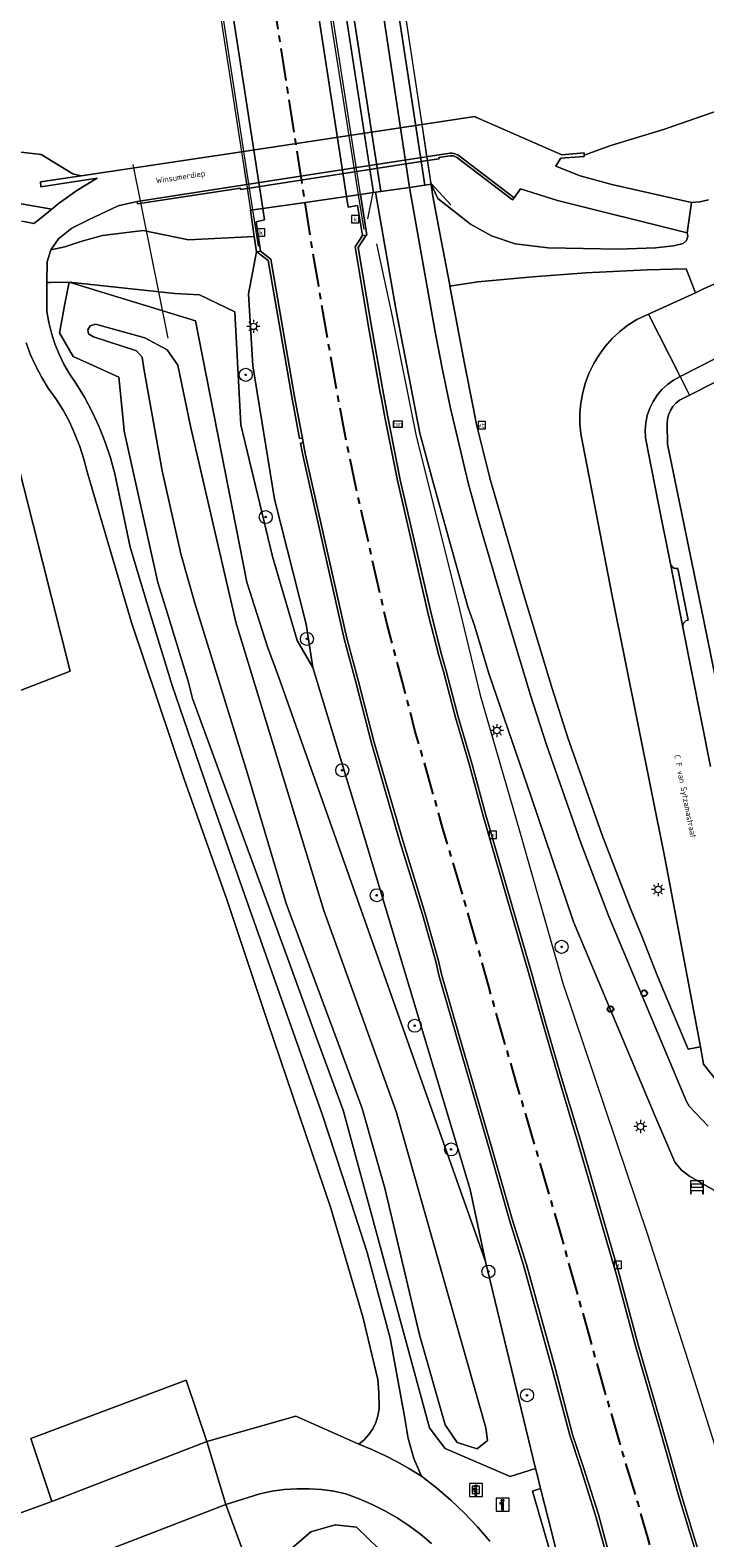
# Model space of a CAD drawing. Header units: metres. Extents: x 229229 to 231729, y 593167 to 595667.
# Tile 60 of 256: x 229869 to 229921, y 594437 to 594553. Entities that reach past the tile are written whole.
import ezdxf
from ezdxf.enums import TextEntityAlignment as Align

# ---------------------------------------------------------------- set-up
doc = ezdxf.new("R2010")
doc.units = ezdxf.units.M
doc.linetypes.add('CENTERX2', pattern=[4, 2.5, -0.5, 0.5, -0.5])
for name, color, linetype, lineweight in [('B-WE-BV-LEUNING-G', 210, 'BV-LEUNING', 18), ('B-WE-GR-BEPLANTING_CULTUUR_BOSPLANTSOEN-GV', 90, 'Continuous', 18), ('B-WE-GR-BEPLANTING_CULTUUR_VASTE PLANTENVAK-GV', 90, 'Continuous', 18), ('B-WE-GR-BOOM-S', 90, 'Continuous', 25), ('B-WE-GR-GROENVOORZIENING-GV', 80, 'Continuous', 18), ('B-WE-GR-HAAG-G', 90, 'GR-HAAG1', 13), ('B-WE-GW-TALUD_KRUIN-G', 90, 'Continuous', 18), ('B-WE-IE-MEUBILAIR_WEGMEUBILAIR-S', 7, 'Continuous', 25), ('B-WE-IE-TERREINAFSCHEIDING_KUNSTMATIG_MUUR-GV', 90, 'Continuous', 18), ('B-WE-KL-ET_LS_OV_LICHTMAST-S', 190, 'Continuous', 25), ('B-WE-KW-KUNSTWERK_DEK-GV', 170, 'Continuous', 18), ('B-WE-KW-KUNSTWERK_DUIKER-G', 170, 'Continuous', 18), ('B-WE-OG-TERREIN_ERF-GV', 7, 'Continuous', 18), ('B-WE-OG-TOPOGRAFIE-T18', 10, 'Continuous', 18), ('B-WE-OG-WATER-GV', 130, 'Continuous', 18), ('B-WE-OG-WATER_SLOOT-GV', 120, 'Continuous', 18), ('B-WE-OG-WEG-GV', 7, 'Continuous', 18), ('B-WE-RI-GWA_KOLK-S', 30, 'Continuous', 25), ('B-WE-VH-VERHARDING_ASFALT-GV', 252, 'Continuous', 18), ('B-WE-VH-VERHARDING_BEDRIJFSVLOERPLAAT-GV', 252, 'Continuous', 18), ('B-WE-VH-VERHARDING_BETON-GV', 252, 'Continuous', 18), ('B-WE-VH-VERHARDING_HALFVERHARDING-GV', 252, 'Continuous', 18), ('B-WE-VH-VERHARDING_OPEN-GV', 252, 'Continuous', 18), ('B-WE-VH-VERHARDING_STRAATBAKSTEEN-GV', 252, 'Continuous', 18), ('B-WE-VH-VERHARDING_TEGEL-GV', 252, 'Continuous', 18), ('B-WE-VW-HECTOMETRERING-S', 7, 'Continuous', 25), ('B-WE-VW-VERKEERSTEKEN_BORD-S', 7, 'Continuous', 25)]:
    doc.layers.add(name, color=color, linetype=linetype, lineweight=lineweight)
doc.layers.add('TOPOT03', color=30, linetype='CENTERX2')
doc.styles.add('NLCS-ISO', font='NLCS-ISO.ttf')
doc.styles.add('NLCS-ISO-ANNOTATIVE-T18', font='NLCS-ISO.ttf', dxfattribs={"height": 1.8})
doc.styles.add('NLCS-ISO-M250-T18', font='NLCS-ISO.ttf', dxfattribs={"height": 0.45})
doc.linetypes.add('BV-LEUNING', pattern='A,1,[69,NLCS.SHX,S=0.2,R=0,X=0,Y=0],1', length=2)
doc.linetypes.add('GR-HAAG1', pattern='A,6,[176,NLCS.SHX,S=0.125,R=0,X=0,Y=0],-2', length=8)

# ---------------------------------------------------------------- blocks, each defined once
blk = doc.blocks.new('SIE-WEG_VERKEERSBORD-SO')
at = {"color": 0, "linetype": 'ByBlock', "lineweight": 18}
blk.add_lwpolyline([(-1.125, -1.125), (1.125, -1.125), (1.125, 1.125), (-1.125, 1.125)], close=True, dxfattribs=at)
at = {"color": 0, "linetype": 'ByBlock', "lineweight": 18, "style": 'NLCS-ISO'}
blk.add_text('vb', height=1.5, dxfattribs=at).set_placement((0, 0), align=Align.MIDDLE_CENTER)
blk = doc.blocks.new('SIE-WEG_VERKEERSBORD_INFORMATIE-SO')
at = {"linetype": 'ByBlock', "lineweight": 18}
h = blk.add_hatch(color=0, dxfattribs=at)
h.dxf.hatch_style = 1
h.paths.add_polyline_path([(0.32, 0.49), (-0.82, 0.49), (-0.82, 0.19), (-0.32, 0.19), (-0.32, -1.62), (0.32, -1.62)])
h = blk.add_hatch(color=0, dxfattribs=at)
h.dxf.hatch_style = 1
edge = h.paths.add_edge_path()
edge.add_arc((0, 1.25), 0.373, 0, 360)
at = {"color": 0, "linetype": 'ByBlock', "lineweight": 18}
for points in [[(-2, -2), (2, -2), (2, 2), (-2, 2)], [(0.32, 0.49), (-0.82, 0.49), (-0.82, 0.19), (-0.32, 0.19), (-0.32, -1.62), (0.32, -1.62)]]:
    blk.add_lwpolyline(points, close=True, dxfattribs=at)
blk.add_circle((0, 1.25), 0.373, dxfattribs=at)
blk = doc.blocks.new('SIE-WEG_SCHRIKHEK-SO')
at = {"color": 0, "linetype": 'ByBlock', "lineweight": 18}
for points in [[(1.75, -1), (1.75, -2), (2, -2), (2, 2), (-2, 2), (-2, -2), (-1.75, -2), (-1.75, -1)], [(-2, 1), (2, 1)], [(-2, 0), (2, 0)], [(-1.75, 1), (-1.75, 0)], [(1.75, 0), (1.75, 1)], [(-2, -1), (2, -1)]]:
    blk.add_lwpolyline(points, dxfattribs=at)
blk = doc.blocks.new('SAL-VERWIJZING_SYMBOOL-SO')
at = {"color": 0, "linetype": 'ByBlock', "lineweight": -2}
blk.add_circle((0, 0), 0.9, dxfattribs=at)
at = {"color": 0, "linetype": 'ByBlock', "lineweight": -2, "style": 'NLCS-ISO-ANNOTATIVE-T18'}
blk.add_attdef('SYMBOOL', (2.5, -2.5), '', height=1.8, dxfattribs=at)
blk = doc.blocks.new('SKL-ET_OV_LICHTMAST-SO')
at = {"color": 0, "linetype": 'ByBlock', "lineweight": 18}
for points in [[(-1.25, 0), (-2, 0)], [(-1.41, 1.41), (-0.88, 0.88)], [(0, 2), (0, 1.25)], [(0.88, 0.88), (1.41, 1.41)], [(2, 0), (1.25, 0)], [(-1.41, -1.41), (-0.88, -0.88)], [(0, -1.25), (0, -2)], [(0.88, -0.88), (1.41, -1.41)]]:
    blk.add_lwpolyline(points, dxfattribs=at)
blk.add_circle((0, 0), 1, dxfattribs=at)
blk = doc.blocks.new('SIE-WEG_PAAL_HECTOMETERPAAL-SO')
at = {"color": 0, "linetype": 'ByBlock', "lineweight": 18}
blk.add_lwpolyline([(-1.44375, -0.94375), (1.44375, -0.94375), (1.44375, 0.94375), (-1.44375, 0.94375)], close=True, dxfattribs=at)
at = {"color": 0, "linetype": 'ByBlock', "lineweight": 18, "style": 'NLCS-ISO'}
blk.add_text('hm', height=1.5, dxfattribs=at).set_placement((0, 0), align=Align.MIDDLE_CENTER)
blk = doc.blocks.new('SRI-KOLK-SO')
at = {"color": 0, "linetype": 'ByBlock', "lineweight": 18}
blk.add_lwpolyline([(-1.125, -1.125), (1.125, -1.125), (1.125, 1.125), (-1.125, 1.125)], close=True, dxfattribs=at)
at = {"color": 0, "linetype": 'ByBlock', "lineweight": 18, "style": 'NLCS-ISO'}
blk.add_text('k', height=1.5, dxfattribs=at).set_placement((0, 0), align=Align.MIDDLE_CENTER)
blk = doc.blocks.new('SGR-BOOM_01-SO')
at = {"linetype": 'ByBlock', "lineweight": 18}
h = blk.add_hatch(color=0, dxfattribs=at)
h.dxf.hatch_style = 1
edge = h.paths.add_edge_path()
edge.add_arc((0, 0), 0.25, 0, 360)
at = {"color": 0, "linetype": 'ByBlock', "lineweight": 18}
for radius in [2, 0.25]:
    blk.add_circle((0, 0), radius, dxfattribs=at)

msp = doc.modelspace()

# ---------------------------------------------------------------- linework, layer by layer
at = {"layer": 'B-WE-BV-LEUNING-G'}
for points in [[(229894.948, 594576.035), (229900.221, 594541.413), (229900.226, 594541.406)], [(229889.161, 594575.194), (229894.643, 594540.517)], [(229890.436, 594575.38), (229895.787, 594540.801), (229895.763, 594540.678)], [(229881.198, 594574.038), (229886.52, 594539.349)], [(229901.75, 594539.73), (229900.226, 594541.406)], [(229894.643, 594540.517), (229895.067, 594537.837)], [(229895.763, 594540.678), (229895.355, 594538.671)], [(229886.52, 594539.349), (229886.947, 594536.565)]]:
    msp.add_lwpolyline(points, dxfattribs=at)
at = {"layer": 'B-WE-GR-BEPLANTING_CULTUUR_BOSPLANTSOEN-GV'}
for points in [[(229872.422, 594533.805), (229880.555, 594532.931), (229882.44, 594532.83), (229885.158, 594531.533), (229885.63, 594522.85), (229888.047, 594512.724), (229889.943, 594506.282), (229891.145, 594504.209), (229890.648, 594507.534), (229888.217, 594517.143), (229886.537, 594527.386), (229886.217, 594532.905), (229886.824, 594536.119), (229886.653, 594537.31), (229881.593, 594537.047), (229878.125, 594537.759), (229875.004, 594537.393), (229873.335, 594536.929), (229872.093, 594536.515), (229871.019, 594536.287), (229870.735, 594535.351), (229870.719, 594533.764), (229870.986, 594533.77)], [(229887.674, 594505.801), (229888.503, 594503.524), (229904.408, 594458.592), (229903.244, 594464.127), (229894.778, 594492.248), (229891.145, 594504.209), (229889.943, 594506.282), (229888.047, 594512.724), (229885.63, 594522.85), (229885.158, 594531.533), (229882.44, 594532.83), (229880.555, 594532.931), (229872.422, 594533.805), (229882.127, 594530.834), (229886.077, 594510.753)]]:
    msp.add_lwpolyline(points, close=True, dxfattribs=at)
at = {"layer": 'B-WE-GR-BEPLANTING_CULTUUR_VASTE PLANTENVAK-GV'}
msp.add_lwpolyline([(229890.56, 594539.93), (229893.743, 594540.388), (229894.803, 594540.54), (229895.978, 594540.709), (229896.383, 594540.767), (229898.573, 594541.082), (229899.755, 594541.252), (229900.239, 594541.321), (229900.758, 594540.227), (229903.275, 594538.252), (229904.883, 594537.347), (229906.69, 594536.737), (229909.245, 594536.439), (229914.615, 594536.325), (229917.482, 594536.429), (229918.876, 594536.596), (229919.597, 594536.768), (229919.869, 594537.007), (229919.973, 594537.301), (229919.915, 594537.6), (229909.941, 594540.07), (229907.097, 594540.956), (229906.611, 594540.281), (229906.49, 594540.122), (229902.284, 594543.333), (229902.18, 594543.401), (229902.068, 594543.454), (229901.949, 594543.49), (229901.826, 594543.508), (229901.702, 594543.509), (229900.838, 594543.376), (229900.854, 594543.277), (229899.964, 594543.14), (229886.108, 594541.002), (229885.603, 594540.924), (229885.588, 594541.023), (229877.685, 594539.804), (229877.655, 594540.002), (229876.188, 594539.651), (229873.906, 594538.582), (229872.635, 594537.956), (229871.623, 594537.129), (229871.019, 594536.287), (229872.093, 594536.515), (229873.335, 594536.929), (229875.004, 594537.393), (229878.125, 594537.759), (229881.593, 594537.047), (229886.653, 594537.31), (229886.365, 594539.327), (229887.312, 594539.463)], close=True, dxfattribs=at)
at = {"layer": 'B-WE-GR-GROENVOORZIENING-GV'}
for points in [[(229843.683, 594544.355), (229838.61, 594545.366), (229830.893, 594546.891), (229828.379, 594547.184), (229828.376, 594546.64), (229830.902, 594546.332), (229831.293, 594544.228), (229837.19, 594543.802), (229837.569, 594543.74), (229841.179, 594543.625), (229843.551, 594543.599), (229865.933, 594539.341), (229866.672, 594539.075), (229867.421, 594538.837), (229868.179, 594538.628), (229868.944, 594538.449), (229869.715, 594538.299), (229870.035, 594538.541), (229871.092, 594539.407), (229858.711, 594541.56), (229856.291, 594541.843)], [(229873.346, 594541.968), (229872.722, 594542.115), (229870.275, 594543.612), (229864.474, 594544.27), (229856.407, 594545.065), (229849.954, 594544.654), (229839.773, 594546.146), (229830.893, 594546.891), (229838.61, 594545.366), (229843.683, 594544.355), (229856.291, 594541.843), (229858.711, 594541.56), (229871.092, 594539.407), (229871.404, 594539.663), (229871.618, 594539.838), (229871.757, 594539.952), (229873.03, 594540.833), (229874.592, 594541.797), (229870.246, 594541.13), (229870.218, 594541.498)], [(229914.141, 594509.704), (229911.897, 594521.363), (229911.749, 594522.147), (229911.674, 594522.941), (229911.671, 594523.738), (229911.742, 594524.532), (229911.885, 594525.317), (229912.099, 594526.085), (229912.382, 594526.831), (229912.732, 594527.547), (229913.146, 594528.228), (229913.621, 594528.869), (229914.153, 594529.464), (229914.736, 594530.007), (229915.367, 594530.495), (229916.04, 594530.923), (229916.955, 594531.342), (229920.561, 594532.991), (229919.847, 594534.826), (229916.84, 594534.748), (229912.125, 594534.528), (229908.05, 594534.219), (229903.82, 594533.823), (229901.687, 594533.492), (229902.811, 594527.566), (229903.438, 594524.32), (229903.72, 594522.86), (229904.729, 594518.882), (229904.75, 594518.801), (229904.755, 594518.78), (229904.762, 594518.755), (229907.341, 594509.869), (229909.54, 594502.602), (229910.749, 594498.816), (229913.373, 594491.333), (229915.522, 594485.741), (229916.375, 594483.71), (229917.628, 594480.507), (229919.997, 594474.909), (229920.939, 594475.07), (229918.198, 594489.6)], [(229920.382, 594388.878), (229916.339, 594403.087), (229912.396, 594426.661), (229910.362, 594434.367), (229909.206, 594438.964), (229908.654, 594441.16), (229908.028, 594440.943), (229910.153, 594433.628), (229911.404, 594429.379), (229912.26, 594424.951), (229914.138, 594414.128), (229915.207, 594407.542), (229915.664, 594405.062), (229916.436, 594401.256), (229917.749, 594396.971), (229923.439, 594377.175), (229923.527, 594377.2), (229923.207, 594378.291), (229923.547, 594378.387)]]:
    msp.add_lwpolyline(points, close=True, dxfattribs=at)
for points in [[(229910.153, 594433.628), (229908.028, 594440.943), (229908.654, 594441.16), (229908.36, 594442.331), (229908.271, 594442.685), (229906.321, 594442.075), (229901.326, 594444.22), (229900.562, 594445.241), (229900.128, 594445.821), (229893.482, 594470.212), (229891.239, 594476.342), (229889.3, 594481.641), (229881.917, 594501.817), (229881.566, 594503.164), (229879.958, 594508.425), (229879.249, 594510.745), (229877.126, 594520.281), (229876.661, 594522.369), (229876.631, 594522.68), (229876.258, 594526.503), (229874.002, 594527.53), (229872.747, 594528.102), (229871.687, 594529.898), (229871.865, 594530.844), (229872.082, 594531.996), (229872.422, 594533.805), (229870.986, 594533.77), (229870.719, 594533.764), (229870.72, 594531.554), (229870.863, 594530.709), (229871.067, 594529.876), (229871.331, 594529.06), (229871.653, 594528.265), (229872.031, 594527.496), (229872.464, 594526.756), (229872.949, 594526.049), (229873.609, 594524.962), (229874.206, 594523.84), (229874.74, 594522.686), (229875.209, 594521.504), (229875.611, 594520.298), (229875.944, 594519.071), (229877.12, 594513.457), (229878.702, 594508.166), (229880.352, 594502.828), (229883.348, 594494.108), (229885.9, 594486.763), (229891.887, 594469.831), (229893.879, 594463.815), (229895.335, 594459.286), (229897.096, 594452.712), (229898.159, 594446.848), (229898.488, 594444.99), (229898.913, 594443.451), (229899.508, 594442.102), (229900.656, 594441.214), (229901.758, 594440.27), (229902.811, 594439.272), (229903.813, 594438.222), (229904.761, 594437.123)], [(229865.354, 594532.141), (229872.497, 594503.921), (229828.749, 594486.967)], [(229828.749, 594486.967), (229872.497, 594503.921), (229865.354, 594532.141)], [(229865.991, 594438.321), (229871.098, 594440.159), (229869.476, 594444.986), (229881.425, 594449.469), (229883.004, 594444.756), (229889.857, 594446.702), (229894.687, 594444.556), (229895.101, 594444.9), (229895.462, 594445.299), (229895.762, 594445.746), (229895.995, 594446.232), (229896.155, 594446.745), (229896.241, 594447.277), (229896.25, 594447.815), (229896.233, 594448.158), (229896.214, 594448.502), (229896.195, 594448.845), (229896.175, 594449.188), (229896.154, 594449.531), (229894.982, 594454.334), (229892.539, 594462.691), (229887.68, 594477.009), (229884.537, 594486.393), (229881.278, 594495.63), (229877.228, 594507.661), (229873.808, 594519.229), (229873.559, 594520.217), (229873.249, 594521.188), (229872.878, 594522.138), (229872.45, 594523.063), (229871.964, 594523.959), (229871.423, 594524.823), (229870.83, 594525.652), (229870.319, 594526.481), (229869.865, 594527.341), (229869.469, 594528.231), (229869.134, 594529.144)], [(229900.27, 594436.945), (229899.432, 594437.645), (229898.554, 594438.296), (229897.641, 594438.896), (229896.696, 594439.443), (229895.72, 594439.935), (229894.718, 594440.37), (229893.693, 594440.747), (229892.76, 594440.942), (229891.817, 594441.072), (229890.866, 594441.138), (229889.914, 594441.138), (229888.963, 594441.072), (229888.02, 594440.942), (229887.087, 594440.747), (229884.459, 594439.937), (229886.208, 594435.188)], [(229860.706, 594418.513), (229872.6, 594425.162), (229875.916, 594427.011), (229886.508, 594433.969), (229891.002, 594437.832), (229892.865, 594438.37), (229894.5, 594438.178), (229896.259, 594436.5), (229897.351, 594435.214), (229897.752, 594433.473), (229896.375, 594431.586), (229894.614, 594429.858), (229887.122, 594423.98), (229879.321, 594418.646), (229868.627, 594412.215)]]:
    msp.add_lwpolyline(points, dxfattribs=at)
at = {"layer": 'B-WE-GR-HAAG-G'}
msp.add_lwpolyline([(229896.038, 594536.738), (229897.255, 594531.165), (229899.063, 594522.101), (229902.434, 594508.658), (229904.005, 594502.091), (229907.024, 594491.668), (229910.351, 594479.977), (229916.879, 594460.666), (229919.962, 594451.004), (229923.282, 594440.503), (229925.238, 594433.455), (229926.666, 594429.193), (229927.796, 594423.259), (229929.014, 594415.946), (229930.343, 594410.013), (229932.501, 594402.665), (229935.276, 594392.282)], dxfattribs=at)
at = {"layer": 'B-WE-GW-TALUD_KRUIN-G'}
msp.add_lwpolyline([(229904.408, 594458.592), (229903.244, 594464.127), (229894.778, 594492.248), (229891.145, 594504.209), (229889.943, 594506.282), (229888.047, 594512.724), (229885.63, 594522.85), (229885.158, 594531.533), (229882.44, 594532.83), (229880.555, 594532.931), (229872.422, 594533.805)], dxfattribs=at)
at = {"layer": 'B-WE-IE-TERREINAFSCHEIDING_KUNSTMATIG_MUUR-GV'}
msp.add_lwpolyline([(229899.964, 594543.14), (229900.854, 594543.277), (229900.838, 594543.376), (229901.702, 594543.509), (229901.826, 594543.508), (229901.949, 594543.49), (229902.068, 594543.454), (229902.18, 594543.401), (229902.284, 594543.333), (229906.49, 594540.122), (229906.611, 594540.281), (229902.406, 594543.492), (229902.277, 594543.577), (229902.136, 594543.642), (229901.988, 594543.686), (229901.835, 594543.708), (229901.68, 594543.708), (229890.544, 594541.99), (229877.655, 594540.002), (229877.685, 594539.804), (229885.588, 594541.023), (229885.603, 594540.924), (229886.108, 594541.002)], close=True, dxfattribs=at)
at = {"layer": 'B-WE-KW-KUNSTWERK_DEK-GV'}
for points in [[(229890.406, 594575.375), (229895.793, 594540.682), (229895.978, 594540.709), (229896.383, 594540.767), (229898.573, 594541.082), (229899.755, 594541.252), (229900.239, 594541.321), (229899.964, 594543.14), (229899.546, 594545.902), (229895.7, 594571.329), (229894.964, 594576.037), (229894.437, 594575.961), (229893.34, 594575.801), (229891, 594575.462), (229890.699, 594575.418), (229890.436, 594575.38)], [(229890.56, 594539.93), (229893.743, 594540.388), (229894.803, 594540.54), (229889.399, 594575.229), (229888.395, 594575.083), (229885.186, 594574.617), (229881.961, 594574.149), (229881.002, 594574.01), (229881.706, 594569.459), (229885.675, 594543.819), (229886.073, 594541.23), (229886.365, 594539.327), (229887.312, 594539.463)]]:
    msp.add_lwpolyline(points, close=True, dxfattribs=at)
at = {"layer": 'B-WE-KW-KUNSTWERK_DUIKER-G'}
msp.add_lwpolyline([(229880.038, 594529.495), (229877.348, 594542.826)], dxfattribs=at)
at = {"layer": 'B-WE-OG-TERREIN_ERF-GV'}
msp.add_lwpolyline([(229960.345, 594545.489), (229920.105, 594525.119), (229919.327, 594524.725), (229919.052, 594524.504), (229918.817, 594524.24), (229918.628, 594523.941), (229918.49, 594523.616), (229918.408, 594523.272), (229918.383, 594522.92), (229918.399, 594521.359), (229921.192, 594507.782), (229926.163, 594483.395)], dxfattribs=at)
at = {"layer": 'B-WE-OG-WATER-GV'}
msp.add_lwpolyline([(229864.474, 594544.27), (229870.275, 594543.612), (229872.722, 594542.115), (229873.346, 594541.968), (229885.675, 594543.819), (229899.546, 594545.902), (229903.601, 594546.511), (229903.688, 594546.473), (229904.72, 594546.019), (229910.288, 594543.573), (229912.003, 594543.739), (229911.998, 594543.558), (229914.048, 594544.29), (229918.092, 594545.536), (229928.065, 594548.982), (229931.065, 594550.242), (229931.708, 594550.539), (229940.57, 594554.634)], dxfattribs=at)
at = {"layer": 'B-WE-OG-WATER_SLOOT-GV'}
for points in [[(229928.065, 594548.982), (229918.092, 594545.536), (229914.048, 594544.29), (229911.998, 594543.558), (229911.996, 594543.461), (229911.649, 594543.433), (229910.191, 594543.316), (229910.181, 594543.299), (229909.829, 594542.704), (229911.698, 594541.974), (229914.128, 594541.294), (229920.244, 594539.913), (229920.899, 594539.981), (229921.543, 594540.123)], [(229868.627, 594412.215), (229879.321, 594418.646), (229887.122, 594423.98), (229894.614, 594429.858), (229896.375, 594431.586), (229897.752, 594433.473), (229897.351, 594435.214), (229896.259, 594436.5), (229894.5, 594438.178), (229892.865, 594438.37), (229891.002, 594437.832), (229886.508, 594433.969), (229875.916, 594427.011), (229872.6, 594425.162), (229860.706, 594418.513)]]:
    msp.add_lwpolyline(points, dxfattribs=at)
for points in [[(229871.865, 594530.844), (229871.687, 594529.898), (229872.747, 594528.102), (229874.002, 594527.53), (229876.258, 594526.503), (229876.631, 594522.68), (229876.661, 594522.369), (229877.126, 594520.281), (229879.249, 594510.745), (229879.958, 594508.425), (229881.566, 594503.164), (229881.917, 594501.817), (229889.3, 594481.641), (229891.239, 594476.342), (229893.482, 594470.212), (229900.128, 594445.821), (229900.562, 594445.241), (229901.326, 594444.22), (229906.321, 594442.075), (229908.271, 594442.685), (229904.408, 594458.592), (229888.503, 594503.524), (229887.674, 594505.801), (229886.077, 594510.753), (229882.127, 594530.834), (229872.422, 594533.805), (229872.082, 594531.996)], [(229873.915, 594529.826), (229873.878, 594530.138), (229874.042, 594530.435), (229874.459, 594530.579), (229878.241, 594529.514), (229879.968, 594528.603), (229880.779, 594527.414), (229881.741, 594522.75), (229885.239, 594507.693), (229891.988, 594485.542), (229897.568, 594470.119), (229904.454, 594445.809), (229904.576, 594444.84), (229903.787, 594444.203), (229902.242, 594444.688), (229901.332, 594446.051), (229899.36, 594452.964), (229896.692, 594464.227), (229894.948, 594470.331), (229893.106, 594475.369), (229889.095, 594486.072), (229886.097, 594496.146), (229882.081, 594509.15), (229881.018, 594512.947), (229879.589, 594519.301), (229878.164, 594527.17), (229878.031, 594528.043), (229877.594, 594528.518), (229874.294, 594529.604)], [(229889.095, 594486.072), (229893.106, 594475.369), (229894.948, 594470.331), (229896.692, 594464.227), (229899.36, 594452.964), (229901.332, 594446.051), (229902.242, 594444.688), (229903.787, 594444.203), (229904.576, 594444.84), (229904.454, 594445.809), (229897.568, 594470.119), (229891.988, 594485.542), (229885.239, 594507.693), (229881.741, 594522.75), (229880.779, 594527.414), (229879.968, 594528.603), (229878.241, 594529.514), (229874.459, 594530.579), (229874.042, 594530.435), (229873.878, 594530.138), (229873.915, 594529.826), (229874.294, 594529.604), (229877.594, 594528.518), (229878.031, 594528.043), (229878.164, 594527.17), (229879.589, 594519.301), (229881.018, 594512.947), (229882.081, 594509.15), (229886.097, 594496.146)]]:
    msp.add_lwpolyline(points, close=True, dxfattribs=at)
at = {"layer": 'B-WE-OG-WEG-GV'}
for points in [[(229923.575, 594463.141), (229920.101, 594465.148), (229919.475, 594465.593), (229918.975, 594466.226), (229917.429, 594469.792), (229911.18, 594484.684), (229907.896, 594494.364), (229904.684, 594503.746), (229903.565, 594507.429), (229903.069, 594508.861), (229900.446, 594518.242), (229899.374, 594522.203), (229897.532, 594531.759), (229895.978, 594540.709), (229894.803, 594540.54), (229895.29, 594537.414), (229895.243, 594537.408), (229894.631, 594536.453), (229895.634, 594530.555), (229896.579, 594525.219), (229896.908, 594523.467), (229897.871, 594518.613), (229900.264, 594508.253), (229901.041, 594505.199), (229901.397, 594503.951), (229902.32, 594500.415), (229903.392, 594496.758), (229904.442, 594492.873), (229907.974, 594480.672), (229909.054, 594476.841), (229910.178, 594472.961), (229911.733, 594467.814), (229914.714, 594457.531), (229916.15, 594452.187), (229917.995, 594445.851), (229919.513, 594440.538), (229920.786, 594436.328)], [(229913.657, 594436.243), (229912.881, 594439.097), (229911.739, 594442.697), (229910.887, 594445.249), (229909.572, 594450.256), (229907.351, 594458.304), (229906.254, 594461.776), (229904.782, 594466.979), (229902.156, 594475.972), (229900.83, 594480.592), (229900.599, 594481.632), (229899.571, 594485.238), (229897.848, 594490.848), (229895.662, 594498.397), (229894.453, 594503.074), (229893.559, 594506.397), (229890.377, 594520.504), (229890.204, 594521.434), (229890.42, 594521.474), (229890.354, 594521.825), (229890.137, 594521.792), (229889.538, 594524.991), (229887.723, 594535.452), (229886.858, 594536.126), (229886.824, 594536.119), (229886.217, 594532.905), (229886.537, 594527.386), (229888.217, 594517.143), (229890.648, 594507.534), (229891.145, 594504.209), (229894.778, 594492.248), (229903.244, 594464.127), (229904.408, 594458.592), (229908.271, 594442.685), (229908.36, 594442.331), (229908.654, 594441.16), (229909.206, 594438.964), (229910.362, 594434.367)]]:
    msp.add_lwpolyline(points, dxfattribs=at)
at = {"layer": 'B-WE-VH-VERHARDING_ASFALT-GV'}
for points in [[(229893.743, 594540.388), (229888.395, 594575.083), (229885.186, 594574.617), (229881.961, 594574.149), (229887.312, 594539.463), (229890.56, 594539.93)], [(229891, 594575.462), (229896.383, 594540.767), (229898.573, 594541.082), (229893.34, 594575.801)], [(229899.755, 594541.252), (229895.112, 594571.549), (229894.437, 594575.961), (229893.34, 594575.801), (229898.573, 594541.082)]]:
    msp.add_lwpolyline(points, close=True, dxfattribs=at)
msp.add_lwpolyline([(229920.575, 594436.266), (229919.302, 594440.476), (229917.784, 594445.79), (229915.939, 594452.127), (229914.502, 594457.472), (229911.522, 594467.751), (229909.967, 594472.899), (229908.843, 594476.781), (229907.763, 594480.611), (229904.23, 594492.814), (229903.181, 594496.698), (229902.108, 594500.356), (229901.185, 594503.893), (229900.829, 594505.141), (229900.05, 594508.201), (229897.656, 594518.567), (229896.692, 594523.425), (229896.4, 594524.982), (229896.363, 594525.18), (229895.417, 594530.517), (229894.401, 594536.501), (229894.961, 594537.375), (229894.596, 594539.681), (229893.87, 594539.564), (229893.743, 594540.388), (229890.56, 594539.93), (229887.312, 594539.463), (229887.446, 594538.594), (229886.803, 594538.442), (229887.14, 594536.186), (229887.926, 594535.574), (229889.755, 594525.03), (229889.987, 594523.787), (229890.354, 594521.825), (229890.42, 594521.474), (229890.593, 594520.549), (229893.773, 594506.45), (229894.666, 594503.13), (229895.874, 594498.455), (229898.059, 594490.911), (229899.782, 594485.3), (229900.812, 594481.686), (229901.043, 594480.646), (229902.367, 594476.034), (229904.994, 594467.04), (229906.465, 594461.839), (229907.562, 594458.367), (229909.785, 594450.313), (229911.098, 594445.312), (229911.948, 594442.765), (229913.092, 594439.16), (229913.871, 594436.296)], dxfattribs=at)
at = {"layer": 'B-WE-VH-VERHARDING_BEDRIJFSVLOERPLAAT-GV'}
for points in [[(229920.786, 594436.328), (229919.513, 594440.538), (229917.995, 594445.851), (229916.15, 594452.187), (229914.714, 594457.531), (229911.733, 594467.814), (229910.178, 594472.961), (229909.054, 594476.841), (229907.974, 594480.672), (229904.442, 594492.873), (229903.392, 594496.758), (229902.32, 594500.415), (229901.397, 594503.951), (229901.041, 594505.199), (229900.264, 594508.253), (229897.871, 594518.613), (229896.908, 594523.467), (229896.579, 594525.219), (229895.634, 594530.555), (229894.631, 594536.453), (229895.243, 594537.408), (229894.961, 594537.375), (229894.401, 594536.501), (229895.417, 594530.517), (229896.363, 594525.18), (229896.4, 594524.982), (229896.692, 594523.425), (229897.656, 594518.567), (229900.05, 594508.201), (229900.829, 594505.141), (229901.185, 594503.893), (229902.108, 594500.356), (229903.181, 594496.698), (229904.23, 594492.814), (229907.763, 594480.611), (229908.843, 594476.781), (229909.967, 594472.899), (229911.522, 594467.751), (229914.502, 594457.472), (229915.939, 594452.127), (229917.784, 594445.79), (229919.302, 594440.476), (229920.575, 594436.266)], [(229913.871, 594436.296), (229913.092, 594439.16), (229911.948, 594442.765), (229911.098, 594445.312), (229909.785, 594450.313), (229907.562, 594458.367), (229906.465, 594461.839), (229904.994, 594467.04), (229902.367, 594476.034), (229901.043, 594480.646), (229900.812, 594481.686), (229899.782, 594485.3), (229898.059, 594490.911), (229895.874, 594498.455), (229894.666, 594503.13), (229893.773, 594506.45), (229890.593, 594520.549), (229890.42, 594521.474), (229890.204, 594521.434), (229890.377, 594520.504), (229893.559, 594506.397), (229894.453, 594503.074), (229895.662, 594498.397), (229897.848, 594490.848), (229899.571, 594485.238), (229900.599, 594481.632), (229900.83, 594480.592), (229902.156, 594475.972), (229904.782, 594466.979), (229906.254, 594461.776), (229907.351, 594458.304), (229909.572, 594450.256), (229910.887, 594445.249), (229911.739, 594442.697), (229912.881, 594439.097), (229913.657, 594436.243)]]:
    msp.add_lwpolyline(points, dxfattribs=at)
msp.add_lwpolyline([(229887.14, 594536.186), (229886.858, 594536.126), (229887.723, 594535.452), (229889.538, 594524.991), (229890.137, 594521.792), (229890.354, 594521.825), (229889.987, 594523.787), (229889.755, 594525.03), (229887.926, 594535.574)], close=True, dxfattribs=at)
at = {"layer": 'B-WE-VH-VERHARDING_BETON-GV'}
for points in [[(229899.964, 594543.14), (229899.939, 594543.304), (229899.919, 594543.436), (229899.546, 594545.902), (229895.7, 594571.329), (229894.964, 594576.037), (229894.437, 594575.961), (229895.112, 594571.549), (229899.755, 594541.252), (229900.239, 594541.321)], [(229893.743, 594540.388), (229894.803, 594540.54), (229889.399, 594575.229), (229888.395, 594575.083)], [(229896.383, 594540.767), (229891, 594575.462), (229890.699, 594575.418), (229890.436, 594575.38), (229890.425, 594575.378), (229890.406, 594575.375), (229895.793, 594540.682), (229895.978, 594540.709)], [(229885.675, 594543.819), (229886.062, 594541.299), (229886.073, 594541.23), (229886.108, 594541.002), (229886.365, 594539.327), (229887.312, 594539.463), (229881.961, 594574.149), (229881.002, 594574.01), (229881.706, 594569.459)], [(229893.743, 594540.388), (229893.87, 594539.564), (229894.596, 594539.681), (229894.961, 594537.375), (229895.243, 594537.408), (229895.29, 594537.414), (229894.803, 594540.54)], [(229886.858, 594536.126), (229887.14, 594536.186), (229886.803, 594538.442), (229887.446, 594538.594), (229887.312, 594539.463), (229886.365, 594539.327), (229886.653, 594537.31), (229886.824, 594536.119)]]:
    msp.add_lwpolyline(points, close=True, dxfattribs=at)
at = {"layer": 'B-WE-VH-VERHARDING_HALFVERHARDING-GV'}
for points in [[(229869.134, 594529.144), (229869.469, 594528.231), (229869.865, 594527.341), (229870.319, 594526.481), (229870.83, 594525.652), (229871.423, 594524.823), (229871.964, 594523.959), (229872.45, 594523.063), (229872.878, 594522.138), (229873.249, 594521.188), (229873.559, 594520.217), (229873.808, 594519.229), (229877.228, 594507.661), (229881.278, 594495.63), (229884.537, 594486.393), (229887.68, 594477.009), (229892.539, 594462.691), (229894.982, 594454.334), (229896.154, 594449.531), (229896.175, 594449.188), (229896.195, 594448.845), (229896.214, 594448.502), (229896.233, 594448.158), (229896.25, 594447.815), (229896.241, 594447.277), (229896.155, 594446.745), (229895.995, 594446.232), (229895.762, 594445.746), (229895.462, 594445.299), (229895.101, 594444.9), (229894.687, 594444.556), (229895.69, 594444.145), (229896.675, 594443.694), (229897.641, 594443.202), (229898.586, 594442.671), (229899.508, 594442.102), (229898.913, 594443.451), (229898.488, 594444.99), (229898.159, 594446.848), (229897.096, 594452.712), (229895.335, 594459.286), (229893.879, 594463.815), (229891.887, 594469.831), (229885.9, 594486.763), (229883.348, 594494.108), (229880.352, 594502.828), (229878.702, 594508.166), (229877.12, 594513.457), (229875.944, 594519.071), (229875.611, 594520.298), (229875.209, 594521.504), (229874.74, 594522.686), (229874.206, 594523.84), (229873.609, 594524.962), (229872.949, 594526.049), (229872.464, 594526.756), (229872.031, 594527.496), (229871.653, 594528.265), (229871.331, 594529.06), (229871.067, 594529.876), (229870.863, 594530.709), (229870.72, 594531.554), (229870.719, 594533.764), (229870.735, 594535.351), (229871.019, 594536.287), (229871.623, 594537.129), (229872.635, 594537.956), (229873.906, 594538.582), (229876.188, 594539.651), (229877.655, 594540.002), (229890.544, 594541.99), (229901.68, 594543.708), (229901.835, 594543.708), (229901.988, 594543.686), (229902.136, 594543.642), (229902.277, 594543.577), (229902.406, 594543.492), (229906.611, 594540.281), (229907.097, 594540.956), (229909.941, 594540.07), (229919.915, 594537.6), (229920.244, 594539.913), (229914.128, 594541.294), (229911.698, 594541.974), (229909.829, 594542.704), (229910.181, 594543.299), (229910.191, 594543.316), (229911.649, 594543.433), (229911.996, 594543.461), (229911.998, 594543.558), (229912.003, 594543.739), (229910.288, 594543.573), (229904.72, 594546.019), (229903.688, 594546.473), (229903.601, 594546.511), (229899.546, 594545.902), (229885.675, 594543.819), (229873.346, 594541.968), (229870.218, 594541.498), (229870.246, 594541.13), (229874.592, 594541.797), (229873.03, 594540.833), (229871.757, 594539.952), (229871.618, 594539.838), (229871.404, 594539.663), (229871.092, 594539.407), (229870.035, 594538.541), (229869.715, 594538.299), (229868.944, 594538.449)], [(229921.543, 594540.123), (229920.899, 594539.981), (229920.244, 594539.913), (229919.915, 594537.6), (229919.973, 594537.301), (229919.869, 594537.007), (229919.597, 594536.768), (229918.876, 594536.596), (229917.482, 594536.429), (229914.615, 594536.325), (229909.245, 594536.439), (229906.69, 594536.737), (229904.883, 594537.347), (229903.275, 594538.252), (229900.758, 594540.227), (229900.239, 594541.321), (229900.256, 594541.207), (229900.268, 594541.124), (229900.371, 594540.401), (229900.89, 594537.679), (229901.672, 594533.572), (229901.687, 594533.492), (229903.82, 594533.823), (229908.05, 594534.219), (229912.125, 594534.528), (229916.84, 594534.748), (229919.847, 594534.826), (229920.561, 594532.991), (229921.181, 594533.275), (229924.598, 594534.804)]]:
    msp.add_lwpolyline(points, dxfattribs=at)
at = {"layer": 'B-WE-VH-VERHARDING_OPEN-GV'}
for points in [[(229976.215, 594555.519), (229960.741, 594547.634), (229960.625, 594547.54), (229960.544, 594547.415), (229960.506, 594547.272), (229960.514, 594547.123), (229960.567, 594546.984), (229955.08, 594544.188), (229954.999, 594544.313), (229954.883, 594544.406), (229954.744, 594544.46), (229954.596, 594544.467), (229954.452, 594544.429), (229919.379, 594526.555), (229920.105, 594525.119), (229960.345, 594545.489), (229995.025, 594563.269)], [(229981.405, 594562.996), (229957.591, 594550.864), (229952.39, 594548.283), (229932.266, 594537.839), (229927.413, 594535.474), (229924.874, 594534.237), (229924.598, 594534.804), (229921.181, 594533.275), (229920.561, 594532.991), (229916.955, 594531.342), (229919.379, 594526.555), (229954.452, 594544.429), (229960.741, 594547.634), (229976.215, 594555.519)], [(229921.702, 594496.595), (229919.584, 594507.311), (229918.624, 594512.167), (229917.692, 594516.879), (229916.716, 594521.853), (229916.69, 594522.429), (229916.736, 594523.004), (229916.852, 594523.568), (229917.038, 594524.114), (229917.291, 594524.633), (229917.606, 594525.116), (229917.978, 594525.556), (229918.402, 594525.946), (229918.872, 594526.281), (229919.379, 594526.555), (229916.955, 594531.342), (229916.04, 594530.923), (229915.367, 594530.495), (229914.736, 594530.007), (229914.153, 594529.464), (229913.621, 594528.869), (229913.146, 594528.228), (229912.732, 594527.547), (229912.382, 594526.831), (229912.099, 594526.085), (229911.885, 594525.317), (229911.742, 594524.532), (229911.671, 594523.738), (229911.674, 594522.941), (229911.749, 594522.147), (229911.897, 594521.363), (229914.141, 594509.704), (229918.198, 594489.6), (229920.939, 594475.07), (229921.179, 594473.741), (229922.255, 594472.38)], [(229926.163, 594483.395), (229921.192, 594507.782), (229918.399, 594521.359), (229918.383, 594522.92), (229918.408, 594523.272), (229918.49, 594523.616), (229918.628, 594523.941), (229918.817, 594524.24), (229919.052, 594524.504), (229919.327, 594524.725), (229920.105, 594525.119), (229919.379, 594526.555), (229918.872, 594526.281), (229918.402, 594525.946), (229917.978, 594525.556), (229917.606, 594525.116), (229917.291, 594524.633), (229917.038, 594524.114), (229916.852, 594523.568), (229916.736, 594523.004), (229916.69, 594522.429), (229916.716, 594521.853), (229917.692, 594516.879), (229918.624, 594512.167), (229918.682, 594512.031), (229918.78, 594511.919), (229918.907, 594511.843), (229919.051, 594511.809), (229919.199, 594511.822), (229919.99, 594507.85), (229919.847, 594507.807), (229919.724, 594507.721), (229919.635, 594507.602), (229919.586, 594507.46), (229919.584, 594507.311), (229921.702, 594496.595)], [(229904.761, 594437.123), (229903.813, 594438.222), (229902.811, 594439.272), (229901.758, 594440.27), (229900.656, 594441.214), (229899.508, 594442.102), (229898.586, 594442.671), (229897.641, 594443.202), (229896.675, 594443.694), (229895.69, 594444.145), (229894.687, 594444.556), (229889.857, 594446.702), (229883.004, 594444.756), (229884.459, 594439.937), (229887.087, 594440.747), (229888.02, 594440.942), (229888.963, 594441.072), (229889.914, 594441.138), (229890.866, 594441.138), (229891.817, 594441.072), (229892.76, 594440.942), (229893.693, 594440.747), (229894.718, 594440.37), (229895.72, 594439.935), (229896.696, 594439.443), (229897.641, 594438.896), (229898.554, 594438.296), (229899.432, 594437.645), (229900.27, 594436.945)]]:
    msp.add_lwpolyline(points, dxfattribs=at)
for points in [[(229919.199, 594511.822), (229919.051, 594511.809), (229918.907, 594511.843), (229918.78, 594511.919), (229918.682, 594512.031), (229918.624, 594512.167), (229919.584, 594507.311), (229919.586, 594507.46), (229919.635, 594507.602), (229919.724, 594507.721), (229919.847, 594507.807), (229919.99, 594507.85)], [(229871.098, 594440.159), (229883.004, 594444.756), (229881.425, 594449.469), (229869.476, 594444.986)], [(229867.801, 594433.549), (229872.796, 594435.428), (229884.459, 594439.937), (229883.004, 594444.756), (229871.098, 594440.159), (229865.991, 594438.321), (229853.827, 594433.725), (229855.59, 594428.943)], [(229884.459, 594439.937), (229872.796, 594435.428), (229874.456, 594430.817), (229886.208, 594435.188)]]:
    msp.add_lwpolyline(points, close=True, dxfattribs=at)
at = {"layer": 'B-WE-VH-VERHARDING_STRAATBAKSTEEN-GV'}
msp.add_lwpolyline([(229921.534, 594468.975), (229920.064, 594470.514), (229919.872, 594470.881), (229913.907, 594485.092), (229911.739, 594490.733), (229909.099, 594498.263), (229907.878, 594502.085), (229905.561, 594509.743), (229903.889, 594515.504), (229903.099, 594518.391), (229901.716, 594524.223), (229901.084, 594527.19), (229900.528, 594530.119), (229898.573, 594541.082), (229896.383, 594540.767), (229895.978, 594540.709), (229897.532, 594531.759), (229899.374, 594522.203), (229900.446, 594518.242), (229903.069, 594508.861), (229903.565, 594507.429), (229904.684, 594503.746), (229907.896, 594494.364), (229911.18, 594484.684), (229917.429, 594469.792), (229918.975, 594466.226), (229919.475, 594465.593), (229920.101, 594465.148), (229923.575, 594463.141)], dxfattribs=at)
at = {"layer": 'B-WE-VH-VERHARDING_TEGEL-GV'}
msp.add_lwpolyline([(229922.255, 594472.38), (229921.179, 594473.741), (229920.939, 594475.07), (229919.997, 594474.909), (229917.628, 594480.507), (229916.375, 594483.71), (229915.522, 594485.741), (229913.373, 594491.333), (229910.749, 594498.816), (229909.54, 594502.602), (229907.341, 594509.869), (229904.762, 594518.755), (229904.755, 594518.78), (229904.75, 594518.801), (229904.729, 594518.882), (229903.72, 594522.86), (229903.438, 594524.32), (229902.811, 594527.566), (229901.687, 594533.492), (229901.672, 594533.572), (229900.89, 594537.679), (229900.371, 594540.401), (229900.268, 594541.124), (229900.256, 594541.207), (229900.239, 594541.321), (229899.755, 594541.252), (229898.573, 594541.082), (229900.528, 594530.119), (229901.084, 594527.19), (229901.716, 594524.223), (229903.099, 594518.391), (229903.889, 594515.504), (229905.561, 594509.743), (229907.878, 594502.085), (229909.099, 594498.263), (229911.739, 594490.733), (229913.907, 594485.092), (229919.872, 594470.881), (229920.064, 594470.514), (229921.534, 594468.975)], dxfattribs=at)
at = {"layer": 'TOPOT03', "flags": 128}
msp.add_lwpolyline([(230588.75, 593473.421), (230581.964, 593477.495), (230576.478, 593480.779), (230568.5, 593485.467), (230562.317, 593489.176), (230555.737, 593493.058), (230549.49, 593496.741), (230542.237, 593501.025), (230534.83, 593505.334), (230528.803, 593508.84), (230522.598, 593512.386), (230513.669, 593517.499), (230507.123, 593521.21), (230498.704, 593525.982), (230490.641, 593530.517), (230485.092, 593533.579), (230479.555, 593536.798), (230471.284, 593541.66), (230464.876, 593545.569), (230460.484, 593548.31), (230450.856, 593554.42), (230442.88, 593559.699), (230435.108, 593565.298), (230428.304, 593570.123), (230421.778, 593574.872), (230417.708, 593577.983), (230414.117, 593580.743), (230410.504, 593583.528), (230406.046, 593587.019), (230398.606, 593593.041), (230393.072, 593597.73), (230389.05, 593600.941), (230381.784, 593607.032), (230378.158, 593610.2), (230372.234, 593615.023), (230368.289, 593618.273), (230362.646, 593622.77), (230358.78, 593625.947), (230355.446, 593628.708), (230351.867, 593631.658), (230347.963, 593634.737), (230342.651, 593639.061), (230337.461, 593643.401), (230333.992, 593646.29), (230328.866, 593650.381), (230305.619, 593669.88), (230299.281, 593675.194), (230292.956, 593680.508), (230288.686, 593684.155), (230281.596, 593690.121), (230274.272, 593696.282), (230269.932, 593699.884), (230264.902, 593704.105), (230260.978, 593707.315), (230256.83, 593710.842), (230252.285, 593714.72), (230247.918, 593718.329), (230243.312, 593722.236), (230236.405, 593727.995), (230228.919, 593734.237), (230224.506, 593737.917), (230218.038, 593743.419), (230213.918, 593747.031), (230209.506, 593750.899), (230203.144, 593756.734), (230200.468, 593759.17), (230196.535, 593762.766), (230191.257, 593767.923), (230185.473, 593773.981), (230183.357, 593776.209), (230179.489, 593780.494), (230177.296, 593783.011), (230173.729, 593787.317), (230170.923, 593790.744), (230169.611, 593792.38), (230167.121, 593795.633), (230163.928, 593800.087), (230160.736, 593804.739), (230157.649, 593809.431), (230154.94, 593813.707), (230153.355, 593816.244), (230151.308, 593819.709), (230148.743, 593824.065), (230146.488, 593828.037), (230144.703, 593831.264), (230141.978, 593836.549), (230139.558, 593841.168), (230137.378, 593845.459), (230134.651, 593851.025), (230130.937, 593858.779), (230126.8, 593867.416), (230123.25, 593875.038), (230119.946, 593882.058), (230116.836, 593888.662), (230113.604, 593895.641), (230110.11, 593903.063), (230107.168, 593909.419), (230105.502, 593913.006), (230102.387, 593919.657), (230098.055, 593929.051), (230096.234, 593932.905), (230093.883, 593937.974), (230090.521, 593945.181), (230088.935, 593948.597), (230086.743, 593953.318), (230084.926, 593957.228), (230081.89, 593963.759), (230078.822, 593970.448), (230076.695, 593975.1), (230074.104, 593980.667), (230069.332, 593990.974), (230065.68, 593998.808), (230060.417, 594010.013), (230056.644, 594018.034), (230050.029, 594032.147), (230047.28, 594038.125), (230043.621, 594045.817), (230039.587, 594054.71), (230037.774, 594058.575), (230032.725, 594069.34), (230029.104, 594077.213), (230026.701, 594082.363), (230025.043, 594085.986), (230023.055, 594090.516), (230020.504, 594096.168), (230015.542, 594107.837), (230014.37, 594110.673), (230012.811, 594114.511), (230010.499, 594120.378), (230008.653, 594125.509), (230005.73, 594133.857), (230004.662, 594136.937), (230002.992, 594141.768), (230002.124, 594144.48), (230000.035, 594151.143), (229998.555, 594155.926), (229996.989, 594161.359), (229993.518, 594173.199), (229988.977, 594188.799), (229984.46, 594204.354), (229982.471, 594211.43), (229981.206, 594215.708), (229977.262, 594229.133), (229972.676, 594244.862), (229966.879, 594264.602), (229965.162, 594270.492), (229963.059, 594277.634), (229961.573, 594282.76), (229959.827, 594288.512), (229957.989, 594294.362), (229953.018, 594309.634), (229951.185, 594315.172), (229949.25, 594321.054), (229947.164, 594327.657), (229944.961, 594335.447), (229942.365, 594344.21), (229940.144, 594351.544), (229938.712, 594356.593), (229936.739, 594363.37), (229935.171, 594368.663), (229933.37, 594374.619), (229932.56, 594377.479), (229931.341, 594381.919), (229930.123, 594386.151), (229928.25, 594392.615), (229927.228, 594396.441), (229926.091, 594401), (229924.842, 594406.161), (229922.59, 594415.455), (229921.124, 594421.466), (229919.799, 594426.61), (229917.939, 594433.532), (229916.938, 594437.224), (229916.137, 594440.029), (229914.704, 594444.762), (229912.882, 594451.146), (229910.154, 594460.89), (229908.41, 594466.862), (229906.888, 594472.001), (229905.76, 594475.879), (229904.663, 594479.721), (229903.87, 594482.578), (229902.835, 594486.179), (229901.128, 594491.919), (229900.076, 594495.689), (229899.001, 594499.372), (229898.037, 594503.08), (229896.864, 594507.517), (229895.731, 594512.469), (229894.506, 594517.859), (229893.556, 594522.46), (229892.971, 594525.6), (229892.206, 594529.959), (229891.601, 594533.493), (229891.163, 594536.037), (229884.621, 594578.262), (229884.177, 594581.224), (229883.14, 594587.971), (229882.268, 594593.557), (229881.732, 594597.051), (229880.734, 594603.534), (229879.814, 594609.601), (229879.333, 594613.012), (229878.351, 594621.016), (229877.505, 594628.307), (229876.949, 594633.383), (229876.579, 594636.742), (229876.302, 594639.558), (229875.952, 594644.84), (229875.851, 594646.636), (229875.678, 594649.674), (229875.577, 594652.263), (229875.51, 594654.868), (229875.468, 594658.825), (229875.493, 594664.765), (229875.542, 594667.758), (229875.788, 594673.644), (229876.226, 594682.005), (229876.821, 594690.216), (229877.382, 594697.338), (229878.075, 594704.673), (229879.402, 594713.197), (229880.398, 594719.727), (229880.85, 594722.805), (229883.784, 594742.752), (229888.024, 594765.948), (229891.82, 594782.807), (229893.515, 594791.213), (229894.008, 594794.329), (229894.875, 594800.16), (229899.118, 594825.063), (229903.536, 594849.025), (229908.229, 594876.206), (229911.439, 594897.367), (229913.29, 594912.416), (229914.303, 594924.137), (229914.88, 594935.062), (229914.941, 594947.374), (229914.652, 594956.989), (229914.068, 594965.666), (229913.359, 594973.759), (229912.485, 594981.736), (229911.911, 594986.482), (229910.755, 594994.79), (229909.833, 595000.611), (229908.847, 595005.977), (229908.165, 595009.587), (229906.22, 595019.064), (229896.375, 595064.378), (229887.402, 595105.255), (229885.371, 595114.51), (229874.899, 595162.656), (229865.414, 595206.057), (229863.552, 595214.579), (229855.54, 595248.733), (229852.218, 595262.898), (229848.95, 595275.196), (229846.021, 595285.304), (229840.347, 595302.891), (229834.518, 595318.981), (229829.715, 595331.137), (229826.529, 595338.475), (229823.21, 595345.921), (229819.534, 595353.643), (229815.715, 595361.164), (229811.713, 595368.727), (229807.607, 595376.356), (229803.553, 595383.45), (229799.383, 595390.632), (229795.008, 595397.639), (229790.482, 595404.6), (229785.956, 595411.562), (229781.277, 595418.482), (229771.471, 595432.026), (229762.174, 595443.874), (229756.018, 595451.269), (229743.066, 595466.389), (229731.578, 595479.189), (229720.407, 595491.538), (229704.52, 595508.552), (229688.357, 595525.887), (229679.753, 595535.103), (229675.915, 595539.254), (229673.382, 595541.88), (229665.201, 595550.677), (229656.659, 595559.641), (229649.528, 595566.518), (229638.224, 595576.909), (229633.696, 595580.883), (229624.091, 595588.859), (229619.905, 595592.542), (229611.132, 595600.257), (229609.242, 595602), (229587.66, 595621.7)], dxfattribs=at)

# ---------------------------------------------------------------- block references
at = {"layer": 'B-WE-GR-BOOM-S', "xscale": 0.25, "yscale": 0.25, "zscale": 0.25}
for p in [(229885.996, 594526.683), (229887.53, 594515.759), (229890.698, 594506.406), (229893.409, 594496.316), (229896.064, 594486.72), (229910.27, 594482.756), (229898.982, 594476.695), (229901.775, 594467.199), (229904.642, 594457.815), (229907.61, 594448.324)]:
    msp.add_blockref('SGR-BOOM_01-SO', p, dxfattribs=at)
at = {"layer": 'B-WE-IE-MEUBILAIR_WEGMEUBILAIR-S', "xscale": 0.25, "yscale": 0.25, "zscale": 0.25}
for name, p in [('SAL-VERWIJZING_SYMBOOL-SO', (229916.605, 594479.191)), ('SAL-VERWIJZING_SYMBOOL-SO', (229914.027, 594477.978)), ('SIE-WEG_SCHRIKHEK-SO', (229920.665, 594464.295))]:
    msp.add_blockref(name, p, dxfattribs=at)
at = {"layer": 'B-WE-KL-ET_LS_OV_LICHTMAST-S', "xscale": 0.25, "yscale": 0.25, "zscale": 0.25}
for p in [(229886.585, 594530.407), (229905.299, 594499.366), (229917.678, 594487.157), (229916.319, 594468.958)]:
    msp.add_blockref('SKL-ET_OV_LICHTMAST-SO', p, dxfattribs=at)
at = {"layer": 'B-WE-RI-GWA_KOLK-S', "xscale": 0.25, "yscale": 0.25, "zscale": 0.25}
for p in [(229887.181, 594537.607), (229894.41, 594538.631), (229904.973, 594491.364), (229914.587, 594458.329)]:
    msp.add_blockref('SRI-KOLK-SO', p, dxfattribs=at)
at = {"layer": 'B-WE-VW-HECTOMETRERING-S', "xscale": 0.25, "yscale": 0.25, "zscale": 0.25}
msp.add_blockref('SIE-WEG_PAAL_HECTOMETERPAAL-SO', (229897.685, 594522.891), dxfattribs=at)
at = {"layer": 'B-WE-VW-VERKEERSTEKEN_BORD-S', "xscale": 0.25, "yscale": 0.25, "zscale": 0.25}
for name, p in [('SIE-WEG_VERKEERSBORD-SO', (229904.135, 594522.824)), ('SIE-WEG_VERKEERSBORD_INFORMATIE-SO', (229903.679, 594441.044)), ('SIE-WEG_VERKEERSBORD-SO', (229903.679, 594441.044)), ('SIE-WEG_VERKEERSBORD_INFORMATIE-SO', (229905.727, 594439.924))]:
    msp.add_blockref(name, p, dxfattribs=at)

# ---------------------------------------------------------------- texts
at = {"layer": 'B-WE-OG-TOPOGRAFIE-T18', "style": 'NLCS-ISO-M250-T18'}
for s, rotation, p in [('Winsumerdiep', 8.6, (229880.991, 594541.817)), ('C F van Sytzamastraat', 281.3, (229919.702, 594494.309))]:
    msp.add_text(s, height=0.45, rotation=rotation, dxfattribs=at).set_placement(p, align=Align.MIDDLE)

doc.saveas('drawing.dxf')
